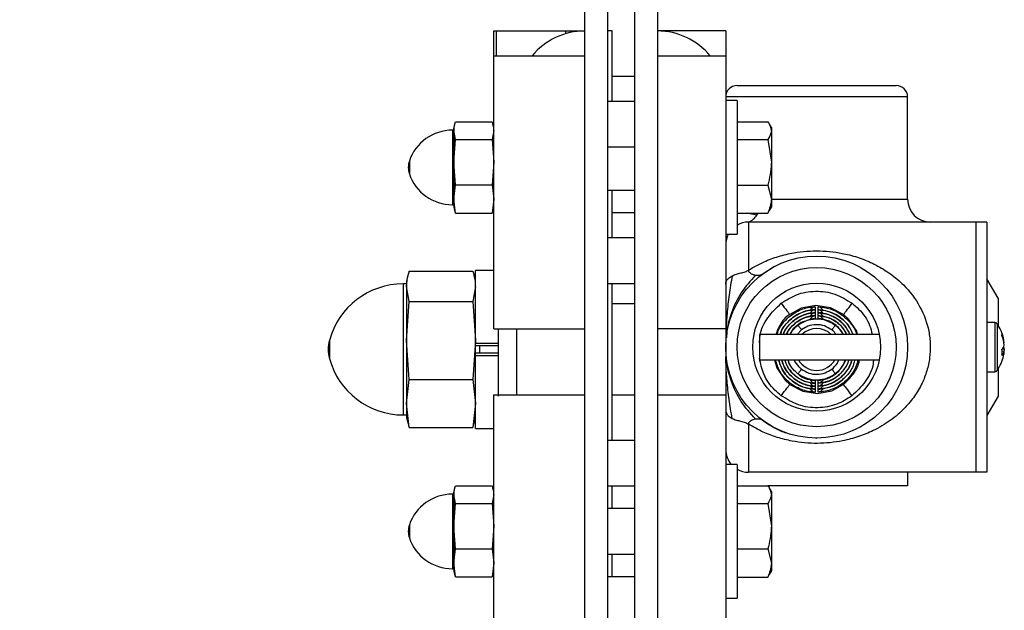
# Model space of a CAD drawing. Header units: inches. Extents: x 144.9 to 238.4, y 214.8 to 247.7.
# Tile 4 of 256: x 146.8 to 147.7, y 217 to 217.6. Entities that reach past the tile are written whole.
import ezdxf

# ---------------------------------------------------------------- set-up
doc = ezdxf.new("R2010")
doc.units = ezdxf.units.IN
doc.header["$LTSCALE"] = 0.25
doc.header["$MEASUREMENT"] = 0
doc.layers.add('ANNOTATIONS', color=1, linetype='Continuous')
doc.layers.add('DETAILS', color=4, linetype='Continuous')
doc.styles.add('ARIAL', font='arial.ttf', dxfattribs={"height": 0.09375})
doc.dimstyles.new('STANDARD$0', dxfattribs={"dimtxt": 0.09375, "dimasz": 0.09375, "dimexe": 0.03125, "dimexo": 0.046875, "dimgap": 0.09, "dimtad": 0, "dimtih": 1, "dimtoh": 1, "dimdec": 4, "dimzin": 0, "dimdsep": 46, "dimtxsty": 'ARIAL', "dimcen": 0.09, "dimadec": 0, "dimazin": 0, "dimtfac": 1, "dimtdec": 4, "dimtofl": 0, "dimtmove": 0, "dimatfit": 1, "dimfxl": 1, "dimtolj": 1, "dimtzin": 0, "dimarcsym": 0})

# ---------------------------------------------------------------- blocks, each defined once
blk = doc.blocks.new('*D69')
at = {"layer": 'ANNOTATIONS', "color": 0, "lineweight": -2, "transparency": 16777216}
for p, q in [((147.27085, 218.10931), (146.16677, 218.10931)), ((146.19802, 218.01556), (146.19802, 216.98454)), ((146.19802, 215.67651), (146.19802, 216.70753)), ((147.33692, 215.58276), (146.16677, 215.58276))]:
    blk.add_line(p, q, dxfattribs=at)
at = {"layer": 'ANNOTATIONS', "color": 0, "transparency": 16777216}
for points in [[(146.18239, 218.01556), (146.21364, 218.01556), (146.19802, 218.10931)], [(146.18239, 215.67651), (146.21364, 215.67651), (146.19802, 215.58276)]]:
    blk.add_solid(points, dxfattribs=at)
at = {"layer": 'defpoints', "color": 0, "transparency": 16777216}
for p in [(146.19802, 218.10931), (147.31773, 218.10931), (147.38379, 215.58276)]:
    blk.add_point(p, dxfattribs=at)
at = {"layer": 'ANNOTATIONS', "color": 0, "transparency": 16777216, "insert": (146.19802, 216.84603), "char_height": 0.09375, "attachment_point": 5, "style": 'ARIAL'}
blk.add_mtext('\\A1;13 7/8"', dxfattribs=at)
blk = doc.blocks.new('*D70')
at = {"layer": 'ANNOTATIONS', "color": 0, "lineweight": -2, "transparency": 16777216}
for p, q in [((147.27085, 218.10931), (146.5785, 218.10931)), ((146.60975, 218.01556), (146.60975, 217.60831)), ((146.60975, 216.92731), (146.60975, 217.33456)), ((146.7241, 216.83356), (146.5785, 216.83356))]:
    blk.add_line(p, q, dxfattribs=at)
at = {"layer": 'ANNOTATIONS', "color": 0, "transparency": 16777216}
for points in [[(146.59412, 218.01556), (146.62537, 218.01556), (146.60975, 218.10931)], [(146.59412, 216.92731), (146.62537, 216.92731), (146.60975, 216.83356)]]:
    blk.add_solid(points, dxfattribs=at)
at = {"layer": 'defpoints', "color": 0, "transparency": 16777216}
for p in [(147.31773, 218.10931), (146.60975, 216.83356), (146.77098, 216.83356)]:
    blk.add_point(p, dxfattribs=at)
at = {"layer": 'ANNOTATIONS', "color": 0, "transparency": 16777216, "insert": (146.60975, 217.47143), "char_height": 0.09375, "attachment_point": 5, "style": 'ARIAL'}
blk.add_mtext('\\A1;7"', dxfattribs=at)

msp = doc.modelspace()

# ---------------------------------------------------------------- linework, layer by layer
at = {"layer": 'DETAILS'}
for p, q in [((147.31773, 216.37793), (147.31773, 218.10931)), ((147.34051, 218.10931), (147.34051, 216.37793)), ((147.36785, 216.37793), (147.36785, 218.10931)), ((147.39063, 218.10931), (147.39063, 216.37793)), ((147.2266, 217.56256), (147.31773, 217.56256)), ((147.2266, 217.2642), (147.2266, 217.56256)), ((147.22905, 217.56256), (147.22905, 217.53758)), ((147.2988, 217.55988), (147.2988, 217.56256)), ((147.31458, 217.56256), (147.31458, 217.56248)), ((147.34507, 217.56256), (147.34051, 217.56256)), ((147.34507, 217.49202), (147.34507, 217.56256)), ((147.45897, 217.56256), (147.39063, 217.56256)), ((147.45897, 217.56256), (147.45897, 216.92468)), ((147.2266, 217.53758), (147.31773, 217.53758)), ((147.39063, 217.53758), (147.45897, 217.53758)), ((147.36785, 217.51699), (147.34507, 217.51699)), ((147.47036, 217.5079), (147.62983, 217.5079)), ((147.64122, 217.49651), (147.45897, 217.49651)), ((147.64122, 217.394), (147.64122, 217.49651)), ((147.36785, 217.49202), (147.34051, 217.49202)), ((147.47045, 217.49275), (147.45897, 217.49275)), ((147.47045, 217.49275), (147.47045, 217.35898)), ((147.18738, 217.46901), (147.18651, 217.46574)), ((147.18651, 217.46574), (147.18651, 217.386)), ((147.18816, 217.4715), (147.22495, 217.4715)), ((147.2266, 217.46574), (147.22573, 217.46901)), ((147.47045, 217.47156), (147.50115, 217.47156)), ((147.50472, 217.46578), (147.50283, 217.46905)), ((147.50472, 217.46578), (147.50472, 217.38596)), ((147.18651, 217.46323), (147.18515, 217.46323)), ((147.18515, 217.46323), (147.18515, 217.38851)), ((147.18816, 217.45393), (147.18651, 217.46272)), ((147.2266, 217.46272), (147.22495, 217.45393)), ((147.18651, 217.43111), (147.18816, 217.45393)), ((147.18816, 217.45393), (147.22495, 217.45393)), ((147.22495, 217.45393), (147.2266, 217.43111)), ((147.34051, 217.44645), (147.36785, 217.44645)), ((147.47045, 217.45396), (147.50115, 217.45396)), ((147.50115, 217.45396), (147.50472, 217.43111)), ((147.14201, 217.43231), (147.14201, 217.41943)), ((147.18816, 217.40829), (147.18651, 217.43111)), ((147.2266, 217.43111), (147.22495, 217.40829)), ((147.18651, 217.39426), (147.18816, 217.40829)), ((147.18816, 217.40829), (147.22495, 217.40829)), ((147.22495, 217.40829), (147.2266, 217.39426)), ((147.47045, 217.40827), (147.50115, 217.40827)), ((147.50115, 217.40827), (147.50472, 217.39423)), ((147.34051, 217.40309), (147.36785, 217.40309)), ((147.34507, 217.35533), (147.34507, 217.40309)), ((147.18515, 217.38851), (147.18651, 217.38851)), ((147.18816, 217.38023), (147.18651, 217.39426)), ((147.18651, 217.386), (147.18738, 217.38273)), ((147.2266, 217.39426), (147.22495, 217.38023)), ((147.22573, 217.38273), (147.2266, 217.386)), ((147.50283, 217.38268), (147.50472, 217.38596)), ((147.50472, 217.394), (147.64122, 217.394)), ((147.18816, 217.38023), (147.18767, 217.38283)), ((147.18816, 217.38023), (147.22495, 217.38023)), ((147.22544, 217.38283), (147.22495, 217.38023)), ((147.36785, 217.38031), (147.34507, 217.38031)), ((147.47045, 217.38018), (147.50115, 217.38018)), ((147.49023, 217.37809), (147.48024, 217.38018)), ((147.49023, 217.37809), (147.49149, 217.38018)), ((147.50115, 217.38018), (147.50245, 217.3828)), ((147.48175, 217.37122), (147.48175, 217.32303)), ((147.72073, 217.37122), (147.48175, 217.37122)), ((147.70957, 217.37122), (147.70957, 217.12062)), ((147.72073, 217.37122), (147.72073, 217.12062)), ((147.45897, 217.35898), (147.47045, 217.35898)), ((147.36785, 217.35533), (147.34051, 217.35533)), ((147.50773, 217.32657), (147.49542, 217.31882)), ((147.14062, 217.31757), (147.13912, 217.31196)), ((147.14196, 217.32185), (147.20555, 217.32185)), ((147.20838, 217.31196), (147.20688, 217.31757)), ((147.2266, 217.32281), (147.20838, 217.32281)), ((147.20838, 217.16443), (147.20838, 217.32281)), ((147.13912, 217.30923), (147.13585, 217.30923)), ((147.13585, 217.30923), (147.13585, 217.17801)), ((147.13912, 217.31196), (147.13912, 217.17528)), ((147.14196, 217.29172), (147.13912, 217.30678)), ((147.20838, 217.30678), (147.20555, 217.29172)), ((147.34051, 217.30977), (147.36785, 217.30977)), ((147.34507, 217.15249), (147.34507, 217.30977)), ((147.73189, 217.29493), (147.72073, 217.31426)), ((147.13912, 217.2526), (147.14196, 217.29172)), ((147.14196, 217.29172), (147.20555, 217.29172)), ((147.20555, 217.29172), (147.20838, 217.2526)), ((147.36785, 217.28918), (147.34507, 217.28918)), ((147.73189, 217.29493), (147.73189, 217.26787)), ((147.72864, 217.27052), (147.72073, 217.27052)), ((147.72864, 217.27052), (147.72864, 217.22132)), ((147.73086, 217.26938), (147.73086, 217.22246)), ((147.2266, 217.2642), (147.31773, 217.2642)), ((147.23116, 217.2642), (147.23116, 217.19696)), ((147.24938, 217.2642), (147.24938, 217.19806)), ((147.45897, 217.2642), (147.39063, 217.2642)), ((147.61291, 217.2585), (147.49292, 217.2585)), ((147.49292, 217.2585), (147.49292, 217.23335)), ((147.53496, 217.26324), (147.53057, 217.2585)), ((147.06196, 217.25265), (147.06196, 217.23459)), ((147.14196, 217.21349), (147.13912, 217.2526)), ((147.20838, 217.2526), (147.20555, 217.21349)), ((147.20838, 217.24983), (147.23116, 217.24983)), ((147.73813, 217.25029), (147.73781, 217.25025)), ((147.23116, 217.24728), (147.20838, 217.24728)), ((147.23116, 217.23996), (147.20838, 217.23996)), ((147.21217, 217.24728), (147.21217, 217.23996)), ((147.73813, 217.24155), (147.73588, 217.24183)), ((147.73638, 217.2442), (147.73813, 217.24411)), ((147.20838, 217.23741), (147.23116, 217.23741)), ((147.49292, 217.23335), (147.61291, 217.23335)), ((147.72073, 217.22132), (147.72864, 217.22132)), ((147.73189, 217.22397), (147.73189, 217.19691)), ((147.13912, 217.18944), (147.14196, 217.21349)), ((147.14196, 217.21349), (147.20555, 217.21349)), ((147.20555, 217.21349), (147.20838, 217.18944)), ((147.14196, 217.16539), (147.13912, 217.18944)), ((147.20838, 217.18944), (147.20555, 217.16539)), ((147.2266, 217.19806), (147.31773, 217.19806)), ((147.2266, 216.92468), (147.2266, 217.19806)), ((147.34507, 217.19806), (147.36785, 217.19806)), ((147.39063, 217.19806), (147.45897, 217.19806)), ((147.73189, 217.19691), (147.72073, 217.17758)), ((147.13585, 217.17801), (147.13912, 217.17801)), ((147.13912, 217.17528), (147.14062, 217.16967)), ((147.14196, 217.16539), (147.14113, 217.16977)), ((147.20637, 217.16977), (147.20555, 217.16539)), ((147.20688, 217.16967), (147.20838, 217.17528)), ((147.48175, 217.16881), (147.48175, 217.12062)), ((147.14196, 217.16539), (147.20555, 217.16539)), ((147.20838, 217.16443), (147.2266, 217.16443)), ((147.36785, 217.15249), (147.34051, 217.15249)), ((147.54902, 217.15498), (147.55036, 217.15483)), ((147.47045, 217.12826), (147.45897, 217.12826)), ((147.47045, 217.12826), (147.47045, 216.99448)), ((147.72073, 217.12062), (147.48175, 217.12062)), ((147.64122, 217.12062), (147.64122, 217.10687)), ((147.18738, 217.10451), (147.18651, 217.10124)), ((147.18651, 217.10124), (147.18651, 217.0215)), ((147.18816, 217.107), (147.22495, 217.107)), ((147.2266, 217.10124), (147.22573, 217.10451)), ((147.34051, 217.10693), (147.36785, 217.10693)), ((147.34507, 217.08415), (147.34507, 217.10693)), ((147.47045, 217.10706), (147.50115, 217.10706)), ((147.64122, 217.10687), (147.50129, 217.10687)), ((147.50472, 217.10128), (147.50283, 217.10455)), ((147.50472, 217.10128), (147.50472, 217.02146)), ((147.18651, 217.09873), (147.18515, 217.09873)), ((147.18515, 217.09873), (147.18515, 217.02401)), ((147.18816, 217.08943), (147.18651, 217.09822)), ((147.2266, 217.09822), (147.22495, 217.08943)), ((147.18651, 217.06661), (147.18816, 217.08943)), ((147.18816, 217.08943), (147.22495, 217.08943)), ((147.22495, 217.08943), (147.2266, 217.06661)), ((147.36785, 217.08415), (147.34051, 217.08415)), ((147.47045, 217.08946), (147.50115, 217.08946)), ((147.50115, 217.08946), (147.50472, 217.06661)), ((147.14201, 217.06781), (147.14201, 217.05493)), ((147.18816, 217.04379), (147.18651, 217.06661)), ((147.2266, 217.06661), (147.22495, 217.04379)), ((147.18651, 217.02976), (147.18816, 217.04379)), ((147.18816, 217.04379), (147.22495, 217.04379)), ((147.22495, 217.04379), (147.2266, 217.02976)), ((147.47045, 217.04377), (147.50115, 217.04377)), ((147.50115, 217.04377), (147.50472, 217.02973)), ((147.34051, 217.03859), (147.36785, 217.03859)), ((147.34507, 217.01581), (147.34507, 217.03859)), ((147.18515, 217.02401), (147.18651, 217.02401)), ((147.18816, 217.01573), (147.18651, 217.02976)), ((147.18651, 217.0215), (147.18738, 217.01823)), ((147.2266, 217.02976), (147.22495, 217.01573)), ((147.22573, 217.01823), (147.2266, 217.0215)), ((147.50283, 217.01818), (147.50472, 217.02146)), ((147.18816, 217.01573), (147.18767, 217.01833)), ((147.18816, 217.01573), (147.22495, 217.01573)), ((147.22544, 217.01833), (147.22495, 217.01573)), ((147.36785, 217.01581), (147.34051, 217.01581)), ((147.47045, 217.01568), (147.50115, 217.01568)), ((147.50115, 217.01568), (147.50245, 217.0183)), ((147.45897, 216.99448), (147.47045, 216.99448))]:
    msp.add_line(p, q, dxfattribs=at)
at = {"layer": 'DETAILS', "flags": 128}
for points in [[(147.51453, 217.28979), (147.51611, 217.28774), (147.51764, 217.28575), (147.51907, 217.28389), (147.52035, 217.28223), (147.52143, 217.28082), (147.52229, 217.2797), (147.52289, 217.27892), (147.52322, 217.2785)], [(147.57698, 217.2785), (147.5639, 217.28542), (147.54927, 217.28763), (147.53473, 217.28487), (147.52322, 217.2785)], [(147.57698, 217.2785), (147.5773, 217.27892), (147.5779, 217.2797), (147.57876, 217.28082), (147.57985, 217.28223), (147.58113, 217.28389), (147.58255, 217.28575), (147.58408, 217.28774), (147.58567, 217.28979)], [(147.54854, 217.27743), (147.54852, 217.27607), (147.5485, 217.27446)], [(147.54856, 217.28041), (147.54855, 217.27904), (147.54854, 217.27744)], [(147.54858, 217.28338), (147.54857, 217.28202), (147.54856, 217.28041)], [(147.5486, 217.28635), (147.54859, 217.28499), (147.54858, 217.28339)], [(147.55161, 217.28339), (147.5516, 217.28475), (147.55159, 217.28635)], [(147.55163, 217.28041), (147.55162, 217.28178), (147.55161, 217.28338)], [(147.55166, 217.27744), (147.55165, 217.2788), (147.55163, 217.28041)], [(147.55169, 217.27446), (147.55168, 217.27583), (147.55166, 217.27743)], [(147.59111, 217.2585), (147.59024, 217.26179), (147.5819, 217.27407), (147.57698, 217.2785)], [(147.53139, 217.26787), (147.53153, 217.26769), (147.53177, 217.26737), (147.53213, 217.26692), (147.53257, 217.26634), (147.53309, 217.26566), (147.53368, 217.26489), (147.53431, 217.26408), (147.53496, 217.26324)], [(147.5688, 217.26787), (147.56867, 217.26769), (147.56842, 217.26737), (147.56807, 217.26692), (147.56762, 217.26634), (147.5671, 217.26566), (147.56651, 217.2649), (147.56589, 217.26408), (147.56524, 217.26324)], [(147.50784, 217.23335), (147.51008, 217.22505), (147.5185, 217.21282), (147.52322, 217.20861)], [(147.53496, 217.22387), (147.53431, 217.22303), (147.53368, 217.22221), (147.5331, 217.22145), (147.53257, 217.22077), (147.53213, 217.22019), (147.53177, 217.21973), (147.53153, 217.21941), (147.53139, 217.21924)], [(147.56524, 217.22387), (147.56589, 217.22303), (147.56651, 217.22221), (147.5671, 217.22145), (147.56762, 217.22077), (147.56807, 217.22019), (147.56842, 217.21973), (147.56867, 217.21941), (147.5688, 217.21924)], [(147.51453, 217.19731), (147.51611, 217.19937), (147.51764, 217.20136), (147.51907, 217.20321), (147.52035, 217.20488), (147.52143, 217.20629), (147.52229, 217.2074), (147.52289, 217.20819), (147.52322, 217.20861)], [(147.52322, 217.20861), (147.5363, 217.20168), (147.55093, 217.19948), (147.56547, 217.20223), (147.57674, 217.20843)], [(147.5485, 217.21264), (147.54852, 217.21128), (147.54854, 217.20968)], [(147.54854, 217.20967), (147.54855, 217.2083), (147.54856, 217.2067)], [(147.55163, 217.2067), (147.55165, 217.20806), (147.55166, 217.20967)], [(147.55166, 217.20968), (147.55167, 217.21104), (147.55169, 217.21264)], [(147.57674, 217.20843), (147.57706, 217.208), (147.57766, 217.20722), (147.57851, 217.20609), (147.57959, 217.20468), (147.58085, 217.20301), (147.58227, 217.20114), (147.58379, 217.19914), (147.58535, 217.19707)], [(147.54856, 217.20669), (147.54857, 217.20533), (147.54858, 217.20373)], [(147.54858, 217.20372), (147.54859, 217.20235), (147.5486, 217.20075)], [(147.55159, 217.20075), (147.5516, 217.20211), (147.55161, 217.20372)], [(147.55161, 217.20373), (147.55162, 217.20509), (147.55163, 217.20669)]]:
    msp.add_lwpolyline(points, dxfattribs=at)
at = {"layer": 'DETAILS'}
for radius in [0.09113, 0.07973, 0.06406]:
    msp.add_circle((147.5501, 217.24592), radius, dxfattribs=at)
for centre, radius, start, end in [((147.31773, 217.49421), 0.06834, 90, 140.61381), ((147.39063, 217.49421), 0.06834, 39.38619, 90), ((147.47036, 217.49651), 0.01139, 90, 180), ((147.62983, 217.49651), 0.01139, 0, 90), ((147.18515, 217.41767), 0.04556, 90, 161.25066), ((147.16099, 217.42587), 0.02005, 161.25066, 198.74934), ((147.18515, 217.43407), 0.04556, 198.74934, 270), ((147.664, 217.394), 0.02278, 180, 270), ((147.48175, 217.34844), 0.02278, 90, 119.73571), ((147.48175, 217.34844), 0.02278, 152.4194, 180), ((147.13585, 217.23268), 0.07655, 90, 164.87833), ((147.72864, 217.26779), 0.00273, 35.6682, 90), ((147.69817, 217.24592), 0.04024, 12.33333, 35.6682), ((147.5501, 217.24355), 0.02096, 45.47569, 134.52431), ((147.70415, 217.24723), 0.03411, 5.14574, 21.91089), ((147.72871, 217.25877), 0.00719, 350.45604, 9.54396), ((147.70244, 217.24449), 0.03584, 5.19053, 21.4115), ((147.09538, 217.24362), 0.03463, 164.87833, 195.12167), ((147.72885, 217.25007), 0.00956, 316.59495, 345.87184), ((147.69395, 217.24061), 0.04195, 356.05818, 3.94182), ((147.73071, 217.24344), 0.00765, 311.67305, 345.68583), ((147.7307, 217.24247), 0.00761, 12.42098, 26.9671), ((147.70421, 217.2446), 0.03406, 347.66887, 354.86843), ((147.77552, 217.23812), 0.03787, 170.9094, 174.74463), ((147.13585, 217.25455), 0.07655, 195.12167, 270), ((147.5501, 217.24355), 0.02096, 209.14668, 330.85332), ((147.69817, 217.24592), 0.04024, 324.3318, 347.66667), ((147.72864, 217.22405), 0.00273, 270, 324.3318), ((147.48175, 217.1434), 0.02278, 180, 221.68263), ((147.48175, 217.1434), 0.02278, 240.26429, 270), ((147.18515, 217.05317), 0.04556, 90, 161.25066), ((147.16099, 217.06137), 0.02005, 161.25066, 198.74934), ((147.18515, 217.06957), 0.04556, 198.74934, 270)]:
    msp.add_arc(centre, radius, start, end, dxfattribs=at)
for points, knots in [([(147.18651, 217.46272), (147.1867, 217.46497), (147.18695, 217.46791), (147.18793, 217.47083), (147.18816, 217.4715)], [0, 0, 0, 0, 0.768037, 1, 1, 1, 1]), ([(147.22495, 217.4715), (147.22521, 217.47083), (147.22554, 217.46997), (147.22566, 217.4691), (147.22568, 217.46891)], [0, 0, 0, 0, 0.782235, 1, 1, 1, 1]), ([(147.50115, 217.47156), (147.50158, 217.47097), (147.50368, 217.46811), (147.50426, 217.46513), (147.50472, 217.46276)], [0, 0, 0, 0, 0.203232, 1, 1, 1, 1]), ([(147.50472, 217.46276), (147.50468, 217.46209), (147.50451, 217.45911), (147.50262, 217.45621), (147.50115, 217.45396)], [0, 0, 0, 0, 0.225681, 1, 1, 1, 1]), ([(147.50472, 217.43111), (147.50471, 217.43057), (147.50466, 217.42286), (147.50284, 217.4153), (147.50115, 217.40827)], [0, 0, 0, 0, 0.070222, 1, 1, 1, 1]), ([(147.50472, 217.39423), (147.50471, 217.39389), (147.50466, 217.38915), (147.50284, 217.3845), (147.50115, 217.38018)], [0, 0, 0, 0, 0.070244, 1, 1, 1, 1]), ([(147.48175, 217.37122), (147.4819, 217.37125), (147.48223, 217.37132), (147.48428, 217.37223), (147.48711, 217.37426), (147.48913, 217.37673), (147.49023, 217.37809)], [0, 0, 0, 0, 0.176816, 0.396435, 0.669343, 1, 1, 1, 1]), ([(147.48175, 217.32303), (147.48687, 217.32597), (147.49635, 217.33142), (147.51175, 217.33698), (147.53027, 217.34141), (147.55331, 217.34312), (147.57635, 217.34029), (147.59495, 217.33489), (147.61011, 217.32827), (147.62431, 217.31957), (147.63989, 217.30641), (147.65421, 217.28783), (147.66228, 217.26634), (147.6643, 217.2487), (147.66368, 217.23516), (147.66079, 217.22201), (147.65573, 217.20895), (147.64837, 217.19652), (147.63782, 217.18373), (147.62412, 217.17195), (147.60825, 217.16255), (147.59216, 217.15599), (147.57362, 217.15105), (147.55088, 217.14871), (147.52842, 217.15075), (147.51045, 217.15528), (147.49567, 217.16077), (147.48658, 217.16602), (147.48175, 217.16881)], [0, 0, 0, 0, 0.038659, 0.0717, 0.104706, 0.157674, 0.210258, 0.24513, 0.280031, 0.31722, 0.354392, 0.414033, 0.467084, 0.49427, 0.521452, 0.548837, 0.576251, 0.608269, 0.640326, 0.683503, 0.726712, 0.76114, 0.795535, 0.847259, 0.898954, 0.931188, 0.963452, 1, 1, 1, 1]), ([(147.13912, 217.30678), (147.13944, 217.31061), (147.13986, 217.31565), (147.14155, 217.32065), (147.14196, 217.32185)], [0, 0, 0, 0, 0.7598173, 1, 1, 1, 1]), ([(147.20555, 217.32185), (147.20601, 217.32065), (147.20658, 217.3192), (147.20677, 217.31773), (147.2068, 217.31747)], [0, 0, 0, 0, 0.822683, 1, 1, 1, 1]), ([(147.45897, 217.30901), (147.45899, 217.30942), (147.45904, 217.31053), (147.4597, 217.31245), (147.46148, 217.31503), (147.464, 217.3165), (147.46542, 217.31732)], [0, 0, 0, 0, 0.119657, 0.3262036, 0.6197011, 1, 1, 1, 1]), ([(147.46542, 217.31732), (147.46435, 217.31099), (147.4622, 217.29826), (147.46032, 217.28078), (147.4593, 217.26634), (147.45919, 217.25815), (147.45916, 217.2556)], [0, 0, 0, 0, 0.316064, 0.635493, 0.886485, 1, 1, 1, 1]), ([(147.48888, 217.31768), (147.48378, 217.31225), (147.474, 217.30185), (147.46497, 217.28227), (147.46039, 217.26655), (147.4599, 217.258), (147.45974, 217.25522)], [0, 0, 0, 0, 0.340358, 0.652401, 0.887149, 1, 1, 1, 1]), ([(147.46542, 217.31732), (147.46677, 217.31789), (147.46932, 217.31895), (147.4739, 217.32013), (147.47764, 217.32113), (147.48028, 217.32213), (147.48128, 217.32274), (147.48175, 217.32303)], [0, 0, 0, 0, 0.291187, 0.548687, 0.800326, 0.905149, 1, 1, 1, 1]), ([(147.48888, 217.31768), (147.48792, 217.3179), (147.48615, 217.31831), (147.48387, 217.31969), (147.48223, 217.32124), (147.4819, 217.32248), (147.48175, 217.32303)], [0, 0, 0, 0, 0.337065, 0.612895, 0.83052, 1, 1, 1, 1]), ([(147.49542, 217.31882), (147.49525, 217.3187), (147.49476, 217.31837), (147.49288, 217.31748), (147.49062, 217.31759), (147.48888, 217.31768)], [0, 0, 0, 0, 0.11457, 0.319134, 1, 1, 1, 1]), ([(147.51453, 217.28979), (147.51946, 217.29294), (147.52993, 217.29964), (147.54897, 217.30288), (147.56888, 217.30027), (147.58007, 217.29329), (147.58567, 217.28979)], [0, 0, 0, 0, 0.228584, 0.485739, 0.742871, 1, 1, 1, 1]), ([(147.49292, 217.25024), (147.493, 217.25265), (147.49331, 217.26161), (147.50035, 217.27624), (147.5098, 217.28528), (147.51453, 217.28979)], [0, 0, 0, 0, 0.155566, 0.577812, 1, 1, 1, 1]), ([(147.58567, 217.28979), (147.58788, 217.2879), (147.59507, 217.28176), (147.60293, 217.27115), (147.60497, 217.2616), (147.60564, 217.2585)], [0, 0, 0, 0, 0.231297, 0.749536, 1, 1, 1, 1]), ([(147.52322, 217.2785), (147.52322, 217.2785), (147.5188, 217.27629), (147.51333, 217.26922), (147.51039, 217.26157), (147.50921, 217.2585)], [0, 0, 0, 0, 0.000039, 0.59835, 1, 1, 1, 1]), ([(147.51056, 217.2585), (147.51102, 217.26018), (147.51231, 217.26484), (147.51815, 217.27264), (147.52769, 217.28101), (147.53907, 217.28553), (147.54623, 217.28615), (147.5486, 217.28635)], [0, 0, 0, 0, 0.103871, 0.288114, 0.570699, 0.857521, 1, 1, 1, 1]), ([(147.5136, 217.2585), (147.51389, 217.25957), (147.51484, 217.26302), (147.51981, 217.26994), (147.52846, 217.27803), (147.53949, 217.28255), (147.54626, 217.28317), (147.54858, 217.28338)], [0, 0, 0, 0, 0.07295, 0.235434, 0.551629, 0.846412, 1, 1, 1, 1]), ([(147.54858, 217.28339), (147.54691, 217.28326), (147.54079, 217.28279), (147.53245, 217.27983), (147.52283, 217.27323), (147.51627, 217.26643), (147.51427, 217.26017), (147.51373, 217.2585)], [0, 0, 0, 0, 0.110641, 0.405621, 0.567829, 0.884235, 1, 1, 1, 1]), ([(147.54856, 217.28041), (147.54627, 217.28019), (147.53986, 217.27956), (147.53204, 217.27618), (147.52349, 217.26967), (147.51817, 217.2641), (147.51672, 217.25895), (147.51659, 217.2585)], [0, 0, 0, 0, 0.16927, 0.473146, 0.606937, 0.965429, 1, 1, 1, 1]), ([(147.51691, 217.2585), (147.51741, 217.25996), (147.51851, 217.26316), (147.52363, 217.26973), (147.53215, 217.27677), (147.5421, 217.27994), (147.54739, 217.28032), (147.54856, 217.28041)], [0, 0, 0, 0, 0.1136341, 0.2483493, 0.6083366, 0.9134539, 1, 1, 1, 1]), ([(147.51973, 217.2585), (147.51977, 217.25863), (147.5205, 217.26104), (147.52457, 217.26614), (147.53185, 217.27297), (147.54094, 217.27669), (147.54663, 217.27724), (147.54854, 217.27743)], [0, 0, 0, 0, 0.011784, 0.208968, 0.525025, 0.841123, 1, 1, 1, 1]), ([(147.54854, 217.27744), (147.54737, 217.27735), (147.54242, 217.27696), (147.53524, 217.27455), (147.52707, 217.2689), (147.52184, 217.26368), (147.52029, 217.25929), (147.52001, 217.2585)], [0, 0, 0, 0, 0.097368, 0.41417, 0.613203, 0.929712, 1, 1, 1, 1]), ([(147.54854, 217.27743), (147.54852, 217.27743), (147.5482, 217.27738), (147.54707, 217.27711), (147.54538, 217.27616), (147.54401, 217.27471), (147.54361, 217.27369), (147.54352, 217.27345)], [0, 0, 0, 0, 0.005477, 0.161219, 0.572133, 0.898491, 1, 1, 1, 1]), ([(147.54856, 217.28041), (147.54855, 217.2804), (147.5482, 217.28035), (147.54703, 217.28008), (147.54535, 217.27909), (147.54403, 217.27771), (147.54366, 217.27678), (147.5436, 217.27662)], [0, 0, 0, 0, 0.005528, 0.181162, 0.600748, 0.930079, 1, 1, 1, 1]), ([(147.54858, 217.28338), (147.54857, 217.28338), (147.54819, 217.28332), (147.54701, 217.28303), (147.54532, 217.28202), (147.54405, 217.2807), (147.5437, 217.27985), (147.54366, 217.27975)], [0, 0, 0, 0, 0.005625, 0.198547, 0.624451, 0.955807, 1, 1, 1, 1]), ([(147.5486, 217.28635), (147.54859, 217.28635), (147.54819, 217.28629), (147.54699, 217.286), (147.54531, 217.28496), (147.54407, 217.28371), (147.54375, 217.28293), (147.54374, 217.2829)], [0, 0, 0, 0, 0.005754, 0.214035, 0.648418, 0.984119, 1, 1, 1, 1]), ([(147.55664, 217.28247), (147.55657, 217.28265), (147.5562, 217.28358), (147.5549, 217.28498), (147.5532, 217.286), (147.55201, 217.28629), (147.5516, 217.28635), (147.55159, 217.28635)], [0, 0, 0, 0, 0.075574, 0.39085, 0.798951, 0.994595, 1, 1, 1, 1]), ([(147.55159, 217.28635), (147.55562, 217.28587), (147.56444, 217.28483), (147.57526, 217.27894), (147.58411, 217.27014), (147.5892, 217.26341), (147.59013, 217.25863), (147.59016, 217.2585)], [0, 0, 0, 0, 0.240851, 0.526676, 0.709863, 0.991642, 1, 1, 1, 1]), ([(147.58688, 217.2585), (147.58503, 217.26225), (147.58208, 217.26823), (147.5738, 217.27616), (147.56398, 217.28189), (147.5554, 217.28293), (147.55161, 217.28339)], [0, 0, 0, 0, 0.273147, 0.434558, 0.75042, 1, 1, 1, 1]), ([(147.55663, 217.27951), (147.55656, 217.27969), (147.55619, 217.28063), (147.55488, 217.28203), (147.55318, 217.28303), (147.55201, 217.28332), (147.55162, 217.28338), (147.55161, 217.28338)], [0, 0, 0, 0, 0.076218, 0.396469, 0.808028, 0.994485, 1, 1, 1, 1]), ([(147.55161, 217.28338), (147.55181, 217.28337), (147.55647, 217.28317), (147.56559, 217.28113), (147.57533, 217.27491), (147.58271, 217.26733), (147.58509, 217.26177), (147.58649, 217.2585)], [0, 0, 0, 0, 0.0132582, 0.3084313, 0.6035614, 0.7667554, 1, 1, 1, 1]), ([(147.58353, 217.2585), (147.58193, 217.26167), (147.5795, 217.26648), (147.57216, 217.27365), (147.56321, 217.279), (147.55498, 217.28001), (147.55163, 217.28041)], [0, 0, 0, 0, 0.25909, 0.393239, 0.752763, 1, 1, 1, 1]), ([(147.55669, 217.2764), (147.5566, 217.27664), (147.5562, 217.27764), (147.55485, 217.27909), (147.55316, 217.28007), (147.552, 217.28035), (147.55164, 217.2804), (147.55163, 217.28041)], [0, 0, 0, 0, 0.098844, 0.417968, 0.824407, 0.994567, 1, 1, 1, 1]), ([(147.55163, 217.28041), (147.55511, 217.27997), (147.56272, 217.27903), (147.5718, 217.27386), (147.57929, 217.26693), (147.58197, 217.26154), (147.58348, 217.2585)], [0, 0, 0, 0, 0.256447, 0.560675, 0.751556, 1, 1, 1, 1]), ([(147.57955, 217.25938), (147.57874, 217.26111), (147.57691, 217.26501), (147.571, 217.27067), (147.56257, 217.27595), (147.55522, 217.27695), (147.55166, 217.27744)], [0, 0, 0, 0, 0.1631, 0.36811, 0.694187, 1, 1, 1, 1]), ([(147.55667, 217.27347), (147.55658, 217.27371), (147.55618, 217.27471), (147.55481, 217.27615), (147.55313, 217.27711), (147.552, 217.27738), (147.55167, 217.27743), (147.55166, 217.27743)], [0, 0, 0, 0, 0.098529, 0.425997, 0.838309, 0.994505, 1, 1, 1, 1]), ([(147.55166, 217.27743), (147.55501, 217.27699), (147.56215, 217.27604), (147.57052, 217.27105), (147.57687, 217.26508), (147.57898, 217.26071), (147.58005, 217.2585)], [0, 0, 0, 0, 0.2801, 0.597559, 0.796171, 1, 1, 1, 1]), ([(147.53891, 217.27204), (147.53799, 217.27179), (147.53493, 217.27098), (147.52962, 217.26693), (147.52483, 217.26266), (147.52341, 217.25896), (147.52324, 217.2585)], [0, 0, 0, 0, 0.134503, 0.442926, 0.930458, 1, 1, 1, 1]), ([(147.52362, 217.2585), (147.52387, 217.25911), (147.5254, 217.26293), (147.52866, 217.26562), (147.53139, 217.26787)], [0, 0, 0, 0, 0.162293, 1, 1, 1, 1]), ([(147.53139, 217.26787), (147.53398, 217.26952), (147.53949, 217.27304), (147.5495, 217.27475), (147.55997, 217.27338), (147.56586, 217.26971), (147.5688, 217.26787)], [0, 0, 0, 0, 0.228407, 0.485546, 0.742764, 1, 1, 1, 1]), ([(147.56524, 217.26324), (147.56286, 217.26472), (147.55809, 217.2677), (147.54961, 217.2688), (147.54151, 217.26743), (147.53705, 217.26458), (147.53496, 217.26324)], [0, 0, 0, 0, 0.257204, 0.514441, 0.771556, 1, 1, 1, 1]), ([(147.5485, 217.27446), (147.5477, 217.27441), (147.54491, 217.27424), (147.54228, 217.27322), (147.54041, 217.27249)], [0, 0, 0, 0, 0.286282, 1, 1, 1, 1]), ([(147.5767, 217.2585), (147.57592, 217.26007), (147.57418, 217.2636), (147.56867, 217.26867), (147.56112, 217.27319), (147.55467, 217.27406), (147.55169, 217.27446)], [0, 0, 0, 0, 0.168432, 0.377455, 0.711757, 1, 1, 1, 1]), ([(147.5688, 217.26787), (147.56995, 217.26693), (147.57313, 217.26433), (147.5752, 217.26076), (147.57652, 217.2585)], [0, 0, 0, 0, 0.363603, 1, 1, 1, 1]), ([(147.56953, 217.2585), (147.56903, 217.25931), (147.5679, 217.26116), (147.56619, 217.26249), (147.56524, 217.26324)], [0, 0, 0, 0, 0.441971, 1, 1, 1, 1]), ([(147.45908, 217.25598), (147.4591, 217.2558), (147.45912, 217.25554), (147.45917, 217.25536), (147.4592, 217.25535), (147.45922, 217.25534)], [0, 0, 0, 0, 0.571885, 0.814332, 1, 1, 1, 1]), ([(147.45922, 217.2365), (147.4592, 217.23649), (147.45917, 217.23648), (147.45912, 217.2363), (147.4591, 217.23604), (147.45908, 217.23586)], [0, 0, 0, 0, 0.185668, 0.428115, 1, 1, 1, 1]), ([(147.46542, 217.17452), (147.46435, 217.18085), (147.4622, 217.19358), (147.46032, 217.21106), (147.4593, 217.22551), (147.45919, 217.23369), (147.45916, 217.23624)], [0, 0, 0, 0, 0.316064, 0.635493, 0.886485, 1, 1, 1, 1]), ([(147.48888, 217.17417), (147.48378, 217.17959), (147.474, 217.18999), (147.46497, 217.20957), (147.46039, 217.22529), (147.4599, 217.23384), (147.45974, 217.23662)], [0, 0, 0, 0, 0.340358, 0.652401, 0.887149, 1, 1, 1, 1]), ([(147.51453, 217.19731), (147.5124, 217.19912), (147.50528, 217.20514), (147.4964, 217.21758), (147.494, 217.22936), (147.49292, 217.23467)], [0, 0, 0, 0, 0.189662, 0.634208, 1, 1, 1, 1]), ([(147.5486, 217.20075), (147.54689, 217.20088), (147.54039, 217.20135), (147.53109, 217.20457), (147.52072, 217.21171), (147.51261, 217.2209), (147.51003, 217.2294), (147.50883, 217.23335)], [0, 0, 0, 0, 0.093483, 0.354329, 0.520909, 0.777579, 1, 1, 1, 1]), ([(147.54858, 217.20373), (147.54718, 217.20383), (147.54133, 217.20424), (147.53321, 217.20694), (147.52339, 217.21332), (147.51563, 217.22163), (147.51304, 217.22979), (147.51191, 217.23335)], [0, 0, 0, 0, 0.083618, 0.348993, 0.495107, 0.779893, 1, 1, 1, 1]), ([(147.51207, 217.23335), (147.51285, 217.23039), (147.51427, 217.22504), (147.52023, 217.2165), (147.52919, 217.20865), (147.54002, 217.20445), (147.54653, 217.20389), (147.54858, 217.20372)], [0, 0, 0, 0, 0.180234, 0.326768, 0.611754, 0.877391, 1, 1, 1, 1]), ([(147.51498, 217.23335), (147.51603, 217.23015), (147.51765, 217.2252), (147.52373, 217.21713), (147.53241, 217.21022), (147.54227, 217.20713), (147.54748, 217.20677), (147.54856, 217.20669)], [0, 0, 0, 0, 0.218391, 0.338127, 0.657817, 0.928832, 1, 1, 1, 1]), ([(147.54856, 217.2067), (147.54635, 217.20691), (147.54003, 217.20752), (147.53229, 217.21082), (147.52363, 217.21723), (147.51746, 217.2243), (147.51574, 217.2312), (147.5152, 217.23335)], [0, 0, 0, 0, 0.145305, 0.41639, 0.5357, 0.8556, 1, 1, 1, 1]), ([(147.54854, 217.20968), (147.54747, 217.20976), (147.54261, 217.21012), (147.53553, 217.21245), (147.52723, 217.21799), (147.52102, 217.22468), (147.51901, 217.23083), (147.51819, 217.23335)], [0, 0, 0, 0, 0.078292, 0.355918, 0.530362, 0.807807, 1, 1, 1, 1]), ([(147.51825, 217.23335), (147.51873, 217.23151), (147.51981, 217.22736), (147.52459, 217.22069), (147.53214, 217.214), (147.54112, 217.21037), (147.54672, 217.20984), (147.54854, 217.20967)], [0, 0, 0, 0, 0.137904, 0.311287, 0.589121, 0.867005, 1, 1, 1, 1]), ([(147.5213, 217.23335), (147.5216, 217.23216), (147.52245, 217.22889), (147.5248, 217.2251), (147.52715, 217.22312), (147.52785, 217.22253)], [0, 0, 0, 0, 0.284187, 0.78807, 1, 1, 1, 1]), ([(147.53139, 217.21924), (147.53027, 217.2202), (147.52654, 217.22339), (147.52274, 217.22822), (147.52173, 217.23246), (147.52152, 217.23335)], [0, 0, 0, 0, 0.254008, 0.845165, 1, 1, 1, 1]), ([(147.52749, 217.23335), (147.52751, 217.23329), (147.52824, 217.23053), (147.53106, 217.22724), (147.53406, 217.22465), (147.53496, 217.22387)], [0, 0, 0, 0, 0.01494, 0.70415, 1, 1, 1, 1]), ([(147.59137, 217.23335), (147.59123, 217.23239), (147.59039, 217.22667), (147.58557, 217.21879), (147.57706, 217.20958), (147.56599, 217.20269), (147.55643, 217.2014), (147.55159, 217.20075)], [0, 0, 0, 0, 0.052466, 0.313501, 0.480164, 0.73702, 1, 1, 1, 1]), ([(147.58809, 217.23335), (147.58782, 217.23179), (147.58677, 217.22581), (147.58162, 217.21855), (147.57322, 217.21045), (147.56342, 217.2051), (147.55513, 217.20414), (147.55161, 217.20373)], [0, 0, 0, 0, 0.0932394, 0.3600141, 0.505496, 0.7905295, 1, 1, 1, 1]), ([(147.55163, 217.20669), (147.55502, 217.20711), (147.56252, 217.20803), (147.57169, 217.21304), (147.57941, 217.22057), (147.5841, 217.22722), (147.58497, 217.23232), (147.58514, 217.23335)], [0, 0, 0, 0, 0.2221807, 0.4925726, 0.6621906, 0.9321778, 1, 1, 1, 1]), ([(147.58538, 217.23335), (147.58532, 217.23295), (147.58459, 217.22846), (147.58056, 217.22214), (147.57324, 217.21421), (147.56379, 217.20838), (147.55565, 217.20726), (147.55163, 217.2067)], [0, 0, 0, 0, 0.0264072, 0.2971439, 0.4667328, 0.7364361, 1, 1, 1, 1]), ([(147.55166, 217.20967), (147.55491, 217.21009), (147.56194, 217.21102), (147.57042, 217.21583), (147.57738, 217.22287), (147.5814, 217.22863), (147.58215, 217.23286), (147.58224, 217.23335)], [0, 0, 0, 0, 0.2375191, 0.5142746, 0.6873771, 0.9640654, 1, 1, 1, 1]), ([(147.58232, 217.23335), (147.58227, 217.23307), (147.58156, 217.22903), (147.57774, 217.22338), (147.5709, 217.2162), (147.56233, 217.21113), (147.55511, 217.21015), (147.55166, 217.20968)], [0, 0, 0, 0, 0.0205803, 0.298227, 0.4717557, 0.7479965, 1, 1, 1, 1]), ([(147.55169, 217.21264), (147.5548, 217.21308), (147.56138, 217.214), (147.56905, 217.21865), (147.57552, 217.22508), (147.57786, 217.2302), (147.57929, 217.23335)], [0, 0, 0, 0, 0.256515, 0.541471, 0.719086, 1, 1, 1, 1]), ([(147.56524, 217.22387), (147.56739, 217.22573), (147.5705, 217.22841), (147.57192, 217.23219), (147.57235, 217.23335)], [0, 0, 0, 0, 0.694408, 1, 1, 1, 1]), ([(147.57863, 217.23335), (147.57782, 217.23107), (147.57584, 217.22552), (147.57141, 217.22157), (147.5688, 217.21924)], [0, 0, 0, 0, 0.410283, 1, 1, 1, 1]), ([(147.57674, 217.20843), (147.58029, 217.21183), (147.58739, 217.21862), (147.5925, 217.22804), (147.59287, 217.23315), (147.59289, 217.23335)], [0, 0, 0, 0, 0.490815, 0.980938, 1, 1, 1, 1]), ([(147.60698, 217.23335), (147.60691, 217.23199), (147.60648, 217.2241), (147.59955, 217.21054), (147.59009, 217.20156), (147.58535, 217.19707)], [0, 0, 0, 0, 0.094083, 0.547075, 1, 1, 1, 1]), ([(147.5688, 217.21924), (147.56621, 217.21758), (147.56071, 217.21406), (147.5507, 217.21236), (147.54022, 217.21372), (147.53434, 217.2174), (147.53139, 217.21924)], [0, 0, 0, 0, 0.228396, 0.485537, 0.742779, 1, 1, 1, 1]), ([(147.53167, 217.21909), (147.53228, 217.21851), (147.53541, 217.21552), (147.54152, 217.21344), (147.54673, 217.21284), (147.5485, 217.21264)], [0, 0, 0, 0, 0.138378, 0.706136, 1, 1, 1, 1]), ([(147.53496, 217.22387), (147.53734, 217.22238), (147.5421, 217.21941), (147.55058, 217.2183), (147.55868, 217.21968), (147.56314, 217.22253), (147.56524, 217.22387)], [0, 0, 0, 0, 0.257228, 0.51444, 0.771556, 1, 1, 1, 1]), ([(147.54366, 217.21332), (147.54371, 217.21319), (147.54408, 217.2123), (147.54539, 217.21096), (147.54707, 217.20999), (147.5482, 217.20973), (147.54852, 217.20968), (147.54854, 217.20968)], [0, 0, 0, 0, 0.055691, 0.398689, 0.830554, 0.994237, 1, 1, 1, 1]), ([(147.54368, 217.21028), (147.54372, 217.21019), (147.54407, 217.20934), (147.54536, 217.20803), (147.54703, 217.20703), (147.5482, 217.20676), (147.54855, 217.2067), (147.54856, 217.2067)], [0, 0, 0, 0, 0.041635, 0.380982, 0.813329, 0.994304, 1, 1, 1, 1]), ([(147.55161, 217.20372), (147.55598, 217.20433), (147.5648, 217.20556), (147.57387, 217.21084), (147.57774, 217.21501), (147.57858, 217.21591)], [0, 0, 0, 0, 0.43558, 0.87777, 1, 1, 1, 1]), ([(147.55666, 217.21063), (147.55657, 217.21042), (147.55619, 217.20944), (147.55485, 217.20802), (147.55316, 217.20704), (147.552, 217.20675), (147.55164, 217.2067), (147.55163, 217.2067)], [0, 0, 0, 0, 0.08903, 0.411655, 0.822506, 0.994514, 1, 1, 1, 1]), ([(147.55669, 217.21367), (147.55659, 217.21342), (147.55618, 217.2124), (147.55481, 217.21095), (147.55313, 217.20999), (147.552, 217.20973), (147.55167, 217.20968), (147.55166, 217.20968)], [0, 0, 0, 0, 0.103292, 0.429033, 0.8393, 0.994534, 1, 1, 1, 1]), ([(147.5436, 217.2075), (147.54366, 217.20735), (147.54402, 217.20644), (147.54532, 217.20508), (147.54701, 217.20407), (147.54819, 217.20378), (147.54857, 217.20373), (147.54858, 217.20373)], [0, 0, 0, 0, 0.0636105, 0.3882349, 0.8054867, 0.9944896, 1, 1, 1, 1]), ([(147.54371, 217.20428), (147.54373, 217.20422), (147.54406, 217.20342), (147.5453, 217.20214), (147.54699, 217.2011), (147.54819, 217.20081), (147.54859, 217.20075), (147.5486, 217.20075)], [0, 0, 0, 0, 0.026944, 0.358871, 0.788371, 0.99431, 1, 1, 1, 1]), ([(147.55669, 217.20477), (147.5566, 217.20454), (147.55622, 217.20356), (147.55491, 217.20212), (147.5532, 217.20111), (147.55201, 217.20081), (147.5516, 217.20075), (147.55159, 217.20075)], [0, 0, 0, 0, 0.092703, 0.402138, 0.802676, 0.994695, 1, 1, 1, 1]), ([(147.55663, 217.2076), (147.55656, 217.20742), (147.55619, 217.20648), (147.55488, 217.20508), (147.55318, 217.20407), (147.55201, 217.20378), (147.55162, 217.20373), (147.55161, 217.20373)], [0, 0, 0, 0, 0.0772961, 0.3971969, 0.8082594, 0.9944915, 1, 1, 1, 1]), ([(147.58535, 217.19707), (147.58052, 217.19402), (147.57013, 217.18745), (147.55122, 217.18423), (147.53131, 217.18683), (147.52012, 217.19382), (147.51453, 217.19731)], [0, 0, 0, 0, 0.224612, 0.483077, 0.741539, 1, 1, 1, 1]), ([(147.45897, 217.18283), (147.45899, 217.18242), (147.45904, 217.18131), (147.4597, 217.17939), (147.46148, 217.17681), (147.464, 217.17535), (147.46542, 217.17452)], [0, 0, 0, 0, 0.119657, 0.3262036, 0.6197011, 1, 1, 1, 1]), ([(147.46542, 217.17452), (147.46679, 217.17395), (147.46932, 217.17289), (147.47388, 217.17172), (147.4776, 217.17073), (147.48026, 217.16972), (147.48127, 217.16911), (147.48175, 217.16881)], [0, 0, 0, 0, 0.294299, 0.544062, 0.798287, 0.90412, 1, 1, 1, 1]), ([(147.48175, 217.16881), (147.4819, 217.16936), (147.48223, 217.1706), (147.48387, 217.17215), (147.48615, 217.17353), (147.48791, 217.17394), (147.48888, 217.17417)], [0, 0, 0, 0, 0.169479, 0.387104, 0.662889, 1, 1, 1, 1]), ([(147.48888, 217.17417), (147.49062, 217.17425), (147.49288, 217.17436), (147.49476, 217.17348), (147.49525, 217.17314), (147.49542, 217.17302)], [0, 0, 0, 0, 0.680871, 0.88543, 1, 1, 1, 1]), ([(147.49542, 217.17302), (147.49928, 217.17043), (147.50641, 217.16565), (147.51473, 217.16154), (147.51932, 217.16022), (147.51984, 217.16007)], [0, 0, 0, 0, 0.512638, 0.945635, 1, 1, 1, 1]), ([(147.18651, 217.09822), (147.1867, 217.10047), (147.18695, 217.10341), (147.18793, 217.10633), (147.18816, 217.107)], [0, 0, 0, 0, 0.7680313, 1, 1, 1, 1]), ([(147.22495, 217.107), (147.22521, 217.10633), (147.22554, 217.10547), (147.22566, 217.1046), (147.22568, 217.10441)], [0, 0, 0, 0, 0.782217, 1, 1, 1, 1]), ([(147.50115, 217.10706), (147.50158, 217.10647), (147.50368, 217.10361), (147.50426, 217.10063), (147.50472, 217.09826)], [0, 0, 0, 0, 0.203238, 1, 1, 1, 1]), ([(147.50472, 217.09826), (147.50468, 217.09759), (147.50451, 217.09461), (147.50262, 217.09171), (147.50115, 217.08946)], [0, 0, 0, 0, 0.225674, 1, 1, 1, 1]), ([(147.50472, 217.06661), (147.50471, 217.06607), (147.50466, 217.05836), (147.50284, 217.0508), (147.50115, 217.04377)], [0, 0, 0, 0, 0.070222, 1, 1, 1, 1]), ([(147.50472, 217.02973), (147.50471, 217.02939), (147.50466, 217.02465), (147.50284, 217.02), (147.50115, 217.01568)], [0, 0, 0, 0, 0.070245, 1, 1, 1, 1])]:
    msp.add_open_spline(points, degree=3, knots=knots, dxfattribs=at)

# ---------------------------------------------------------------- dimensions: what is measured, and where the dimension line sits
at = {"layer": 'ANNOTATIONS'}
for base, p1, p2, text, picture, middle in [((146.19802, 218.10931), (147.38379, 215.58276), (147.31773, 218.10931), '13 7/8"', '*D69', (146.19802, 216.84603)), ((146.60975, 216.83356), (147.31773, 218.10931), (146.77098, 216.83356), '7"', '*D70', (146.60975, 217.47143))]:
    dim = msp.add_linear_dim(base=base, p1=p1, p2=p2, angle=90, text=text, dimstyle='STANDARD$0', override={"dimpost": ''}, dxfattribs=at)
    dim.commit()
    dim.dimension.update_dxf_attribs({"geometry": picture, "text_midpoint": middle, "dimtype": 160})

doc.saveas('drawing.dxf')
